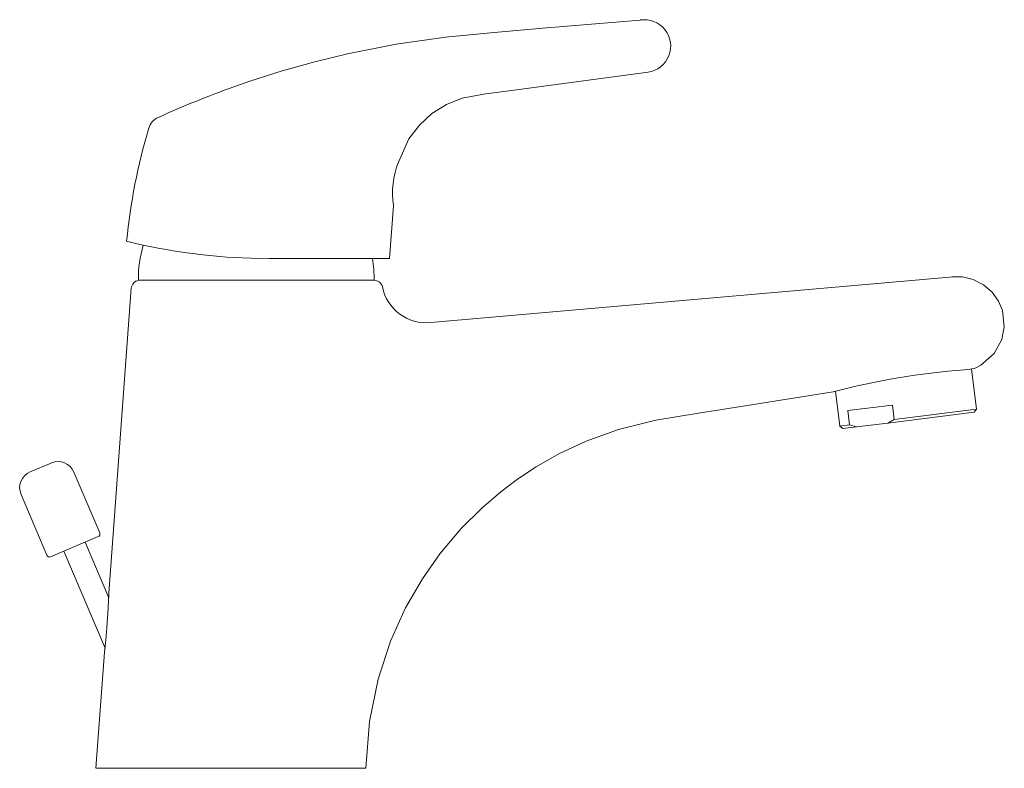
# Model space of a CAD drawing. Header units: millimetres. Extents: x 3804 to 3975, y 2183 to 2314.
import ezdxf

# ---------------------------------------------------------------- set-up
doc = ezdxf.new("R2010")
doc.units = ezdxf.units.MM
doc.layers.add('SANINDUSA', color=3, linetype='Continuous')

msp = doc.modelspace()

# ---------------------------------------------------------------- linework, layer by layer
at = {"layer": 'SANINDUSA', "linetype": 'Continuous', "lineweight": 15}
for p, q in [((3868.68, 2281.36), (3867.99, 2272.16)), ((3867.99, 2272.16), (3846.99, 2272.16)), ((3824.31, 2268.36), (3865.31, 2268.36)), ((3966.19, 2268.99), (3875.17, 2261.02)), ((3823.05, 2266.97), (3819.15, 2213.85)), ((3970.19, 2245.93), (3969.32, 2252.94)), ((3945.62, 2249.05), (3946.38, 2242.97)), ((3947.77, 2245.66), (3955.52, 2246.62)), ((3948.07, 2243.18), (3947.77, 2245.66)), ((3954.72, 2243.5), (3969.76, 2245.37)), ((3955.52, 2246.62), (3955.82, 2244.14)), ((3970.19, 2245.93), (3955.82, 2244.14)), ((3969.76, 2245.37), (3970.19, 2245.93)), ((3949.3, 2242.83), (3954.72, 2243.5)), ((3955.82, 2244.14), (3954.72, 2243.5)), ((3948.07, 2243.18), (3946.38, 2242.97)), ((3946.38, 2242.97), (3946.93, 2242.54)), ((3946.93, 2242.54), (3949.3, 2242.83)), ((3949.3, 2242.83), (3948.07, 2243.18)), ((3809.14, 2236.54), (3805.46, 2234.98)), ((3817.57, 2224.37), (3813.08, 2234.96)), ((3803.87, 2231.05), (3808.37, 2220.46)), ((3817.31, 2223.71), (3809.02, 2220.2)), ((3819.13, 2213.03), (3815.01, 2222.74)), ((3811.32, 2221.17), (3818.49, 2204.3)), ((3818.4, 2203.6), (3816.91, 2183.36)), ((3863.91, 2183.36), (3816.98, 2183.36))]:
    msp.add_line(p, q, dxfattribs=at)
at = {"layer": 'SANINDUSA', "linetype": 'Continuous', "lineweight": 15, "flags": 128}
for points in [[(3911.64, 2313.7), (3894.69, 2312.26), (3886.2, 2311.54), (3877.72, 2310.69), (3869.16, 2309.47), (3860.68, 2307.81), (3854.98, 2306.43), (3849.3, 2304.83), (3843.72, 2303.05), (3840.91, 2302.07)], [(3913.01, 2304.6), (3897.02, 2302.44), (3888.83, 2301.34), (3884.72, 2300.85), (3880.67, 2300.06), (3877.94, 2298.99), (3875.36, 2297.39), (3873.2, 2295.41), (3871.37, 2293), (3869.58, 2288.96)], [(3846.99, 2272.16), (3843.94, 2272.2), (3840.85, 2272.34)], [(3969.93, 2253.08), (3970.9, 2253.57), (3973.27, 2255.63), (3974.59, 2258.08), (3975.01, 2260.23), (3974.68, 2263.08), (3974, 2264.72), (3972.87, 2266.29), (3971.36, 2267.6), (3969.59, 2268.5), (3967.75, 2268.94), (3966.02, 2268.97)], [(3968.08, 2252.76), (3968.08, 2252.76), (3969.02, 2252.87), (3969.65, 2253.01), (3969.93, 2253.08), (3969.91, 2253.08)], [(3863.91, 2183.36), (3864.52, 2191.52), (3866.02, 2198.9), (3868.18, 2205.48), (3870.81, 2211.29), (3873.73, 2216.36), (3876.79, 2220.73), (3880.5, 2225.13), (3884.07, 2228.69), (3887.36, 2231.52), (3890.29, 2233.72), (3893.53, 2235.86), (3897.48, 2238.11), (3902.23, 2240.34), (3907.84, 2242.37), (3914.36, 2244.01), (3921.78, 2245.22), (3929.89, 2246.51), (3938.68, 2247.9), (3945.2, 2248.93)], [(3819.15, 2213.85), (3819.15, 2213.86), (3819.15, 2213.77), (3819.14, 2213.51), (3819.12, 2212.87), (3819.05, 2211.27), (3818.83, 2207.83), (3818.64, 2205.74), (3818.53, 2204.65), (3818.45, 2204.02), (3818.42, 2203.73), (3818.4, 2203.61), (3818.4, 2203.6)]]:
    msp.add_lwpolyline(points, dxfattribs=at)
at = {"layer": 'SANINDUSA', "linetype": 'Continuous', "lineweight": 15}
for centre, radius, start, end in [((3912.35, 2309.17), 4.59, 278.0374, 98.9533), ((3902.56, 2131.06), 181.78, 109.8235, 114.3074), ((3828.98, 2294), 3, 114.5832, 163.6153), ((3927.47, 2264.82), 105.73, 163.5003, 174.3889), ((3882.71, 2283.54), 14.2, 157.5499, 188.8163), ((3847, 2375.75), 103.59, 256.1763, 266.5916), ((3844.31, 2268.81), 20, 163.455, 181.3012), ((3845.32, 2268.81), 20, 358.6988, 9.708), ((3824.6, 2266.84), 1.55, 100.6102, 174.5685), ((3865.31, 2266.85), 1.51, 13.7179, 89.902), ((3874.35, 2268.7), 7.72, 191.1437, 276.1956), ((3976.88, 2129.7), 123.37, 94.093, 104.882), ((3810.32, 2233.78), 3, 23, 113), ((3806.63, 2232.22), 3, 113, 203), ((3817.11, 2224.17), 0.5, 293, 23), ((3808.83, 2220.66), 0.5, 203, 293)]:
    msp.add_arc(centre, radius, start, end, dxfattribs=at)

doc.saveas('drawing.dxf')
